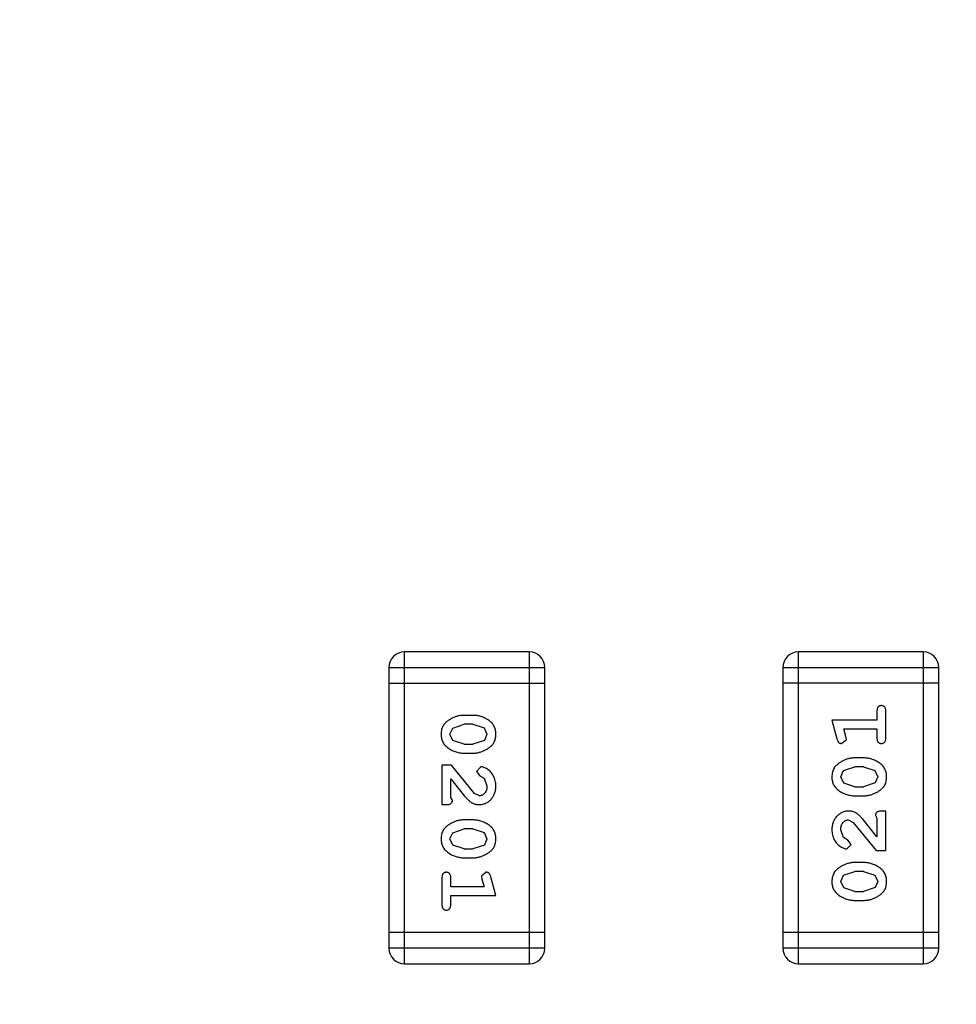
# Model space of a CAD drawing. Header units: inches. Extents: x 13 to 158, y -30 to 56.
# Tile 38 of 84: x 124.62 to 126.45, y 8.27 to 10.19. Entities that reach past the tile are written whole.
import ezdxf

# ---------------------------------------------------------------- set-up
doc = ezdxf.new("R2010")
doc.units = ezdxf.units.IN
doc.header["$LTSCALE"] = 1.21
doc.header["$MEASUREMENT"] = 0
doc.header["$PDMODE"] = 3
doc.header["$PDSIZE"] = 0.3125
doc.layers.get('0').update_dxf_attribs({"linetype": 'CONTINUOUS'})
doc.layers.get('Defpoints').update_dxf_attribs({"linetype": 'CONTINUOUS'})
doc.layers.add('DIM', color=3, linetype='CONTINUOUS')
doc.styles.get("Standard").update_dxf_attribs({"font": 'txt', "width": 0.8})
doc.dimstyles.get("Standard").update_dxf_attribs({"dimtxt": 0.15625, "dimasz": 0.1875, "dimexe": 0.125, "dimexo": 0.0625, "dimgap": 0.09, "dimtad": 0, "dimtih": 1, "dimtoh": 1, "dimzin": 4, "dimdsep": 46, "dimtxsty": 'Standard', "dimblk": '_FILLED', "dimblk1": '_FILLED', "dimblk2": '_FILLED', "dimcen": 0.09, "dimazin": 1, "dimtp": 0.01, "dimtm": 0.01, "dimtfac": 1, "dimtofl": 0, "dimtmove": 0, "dimatfit": 3, "dimldrblk": '_FILLED', "dimfxl": 1, "dimtolj": 1, "dimtzin": 4, "dimarcsym": 0})

# ---------------------------------------------------------------- blocks, each defined once
blk = doc.blocks.new('_FILLED')
at = {"color": 0, "linetype": 'ByBlock'}
blk.add_solid([(0, 0), (-1, 0.1667), (-1, -0.1667)], dxfattribs=at)
blk = doc.blocks.new('*D10')
at = {"layer": 'Defpoints', "color": 0}
for p in [(116.5261, 13.2868), (132.3995, -6.4981), (132.3995, -9.9284)]:
    blk.add_point(p, dxfattribs=at)
at = {"layer": 'DIM', "color": 0, "lineweight": -2}
for p, q in [((116.5261, 13.2243), (116.5261, -10.0534)), ((132.3995, -6.5606), (132.3995, -10.0534)), ((117.5261, -9.9284), (122.9061, -9.9284)), ((131.3995, -9.9284), (126.0195, -9.9284))]:
    blk.add_line(p, q, dxfattribs=at)
at = {"layer": 'DIM', "color": 0, "lineweight": -2, "rotation": 180}
blk.add_blockref('_FILLED', (116.5261, -9.9284), dxfattribs=at)
at = {"layer": 'DIM', "color": 0, "lineweight": -2}
blk.add_blockref('_FILLED', (132.3995, -9.9284), dxfattribs=at)
at = {"layer": 'DIM', "color": 0, "insert": (124.4628, -9.9284), "char_height": 1, "attachment_point": 5}
blk.add_mtext('\\A1;15.87', dxfattribs=at)
blk = doc.blocks.new('*D15')
at = {"layer": 'Defpoints', "color": 0}
for p in [(109.9306, 13.2855), (111.5494, 13.2855), (127.929, -5.4369)]:
    blk.add_point(p, dxfattribs=at)
at = {"layer": 'DIM', "color": 0, "lineweight": -2}
for p, q in [((111.4869, 13.2855), (109.8056, 13.2855)), ((109.9306, 12.2855), (109.9306, 5.4809)), ((109.9306, -4.4369), (109.9306, 2.3676)), ((127.8665, -5.4369), (109.8056, -5.4369))]:
    blk.add_line(p, q, dxfattribs=at)
for p, rotation in [((109.9306, 13.2855), 90), ((109.9306, -5.4369), 270)]:
    blk.add_blockref('_FILLED', p, dxfattribs=dict(at, rotation=rotation))
at = {"layer": 'DIM', "color": 0, "insert": (109.9306, 3.9243), "char_height": 1, "attachment_point": 5, "rotation": 90}
blk.add_mtext('\\A1;18.72', dxfattribs=at)
blk = doc.blocks.new('*D16')
at = {"layer": 'Defpoints', "color": 0}
for p in [(114.1495, 13.2855), (150.6495, 13.2855), (150.6495, -11.8704)]:
    blk.add_point(p, dxfattribs=at)
at = {"layer": 'DIM', "color": 0, "lineweight": -2}
for p, q in [((114.1495, 13.223), (114.1495, -11.9954)), ((150.6495, 13.223), (150.6495, -11.9954)), ((115.1495, -11.8704), (130.7762, -11.8704)), ((149.6495, -11.8704), (134.0229, -11.8704))]:
    blk.add_line(p, q, dxfattribs=at)
at = {"layer": 'DIM', "color": 0, "lineweight": -2, "rotation": 180}
blk.add_blockref('_FILLED', (114.1495, -11.8704), dxfattribs=at)
at = {"layer": 'DIM', "color": 0, "lineweight": -2}
blk.add_blockref('_FILLED', (150.6495, -11.8704), dxfattribs=at)
at = {"layer": 'DIM', "color": 0, "insert": (132.3995, -11.8704), "char_height": 1, "attachment_point": 5}
blk.add_mtext('\\A1;36.50', dxfattribs=at)

msp = doc.modelspace()

# ---------------------------------------------------------------- linework, layer by layer
at = {"color": 6, "linetype": 'Continuous'}
for p, q in [((125.3756, 8.3486), (125.3756, 8.9582)), ((125.6194, 8.9582), (125.3756, 8.9582)), ((125.6194, 8.9582), (125.6194, 8.3486)), ((126.1453, 8.3487), (126.1453, 8.9583)), ((126.3892, 8.9583), (126.1453, 8.9583)), ((126.3892, 8.9583), (126.3892, 8.3487)), ((125.3451, 8.9277), (125.3451, 8.3791)), ((125.3451, 8.9277), (125.6499, 8.9277)), ((125.6499, 8.3791), (125.6499, 8.9277)), ((126.1149, 8.9278), (126.1149, 8.3792)), ((126.1149, 8.9278), (126.4197, 8.9278)), ((126.4197, 8.3792), (126.4197, 8.9278)), ((125.3451, 8.8973), (125.6499, 8.8973)), ((126.4197, 8.8974), (126.1149, 8.8974)), ((125.5095, 8.8343), (125.4918, 8.8343)), ((126.2987, 8.8423), (126.2987, 8.825)), ((126.316, 8.7904), (126.316, 8.8423)), ((125.4698, 8.8094), (125.4921, 8.817)), ((125.5093, 8.817), (125.4921, 8.817)), ((125.5093, 8.817), (125.531, 8.8098)), ((126.2106, 8.825), (126.2205, 8.7884)), ((126.2987, 8.825), (126.2106, 8.825)), ((125.4645, 8.7972), (125.4698, 8.8094)), ((125.4703, 8.785), (125.4645, 8.7972)), ((125.531, 8.8098), (125.5368, 8.7974)), ((125.5368, 8.7974), (125.5316, 8.7853)), ((126.2379, 8.7927), (126.2338, 8.8077)), ((126.2338, 8.8077), (126.2987, 8.8077)), ((126.2987, 8.8077), (126.2987, 8.7904)), ((125.4921, 8.7777), (125.4703, 8.785)), ((125.4921, 8.7777), (125.5093, 8.7777)), ((125.5316, 8.7853), (125.5093, 8.7777)), ((126.2297, 8.7794), (126.2389, 8.7873)), ((126.2389, 8.7873), (126.2379, 8.7927)), ((125.4918, 8.7604), (125.5095, 8.7604)), ((126.273, 8.751), (126.2552, 8.751)), ((125.4488, 8.7368), (125.4488, 8.6597)), ((125.4676, 8.7368), (125.4488, 8.7368)), ((125.5126, 8.6818), (125.4676, 8.7368)), ((125.5248, 8.7337), (125.5164, 8.7248)), ((125.5164, 8.7248), (125.523, 8.7163)), ((126.2279, 8.714), (126.2332, 8.7262)), ((126.2332, 8.7262), (126.2555, 8.7337)), ((126.2727, 8.7337), (126.2555, 8.7337)), ((126.2727, 8.7337), (126.2945, 8.7265)), ((126.2945, 8.7265), (126.3003, 8.7142)), ((125.4661, 8.6739), (125.4661, 8.7101)), ((125.4661, 8.7101), (125.4931, 8.6765)), ((125.523, 8.7163), (125.5315, 8.7114)), ((125.5315, 8.7114), (125.5368, 8.6965)), ((126.2337, 8.7017), (126.2279, 8.714)), ((126.2555, 8.6944), (126.2337, 8.7017)), ((126.295, 8.7021), (126.2727, 8.6944)), ((126.3003, 8.7142), (126.295, 8.7021)), ((125.5223, 8.677), (125.5126, 8.6818)), ((126.2555, 8.6944), (126.2727, 8.6944)), ((125.4692, 8.6684), (125.4661, 8.6739)), ((126.2552, 8.6771), (126.273, 8.6771)), ((125.4488, 8.6597), (125.4566, 8.6597)), ((126.316, 8.6472), (126.3082, 8.6472)), ((126.316, 8.5701), (126.316, 8.6472)), ((125.5095, 8.6298), (125.4918, 8.6298)), ((126.2425, 8.6299), (126.2522, 8.6251)), ((126.2522, 8.6251), (126.2972, 8.5701)), ((126.2987, 8.5969), (126.2717, 8.6305)), ((126.2956, 8.6386), (126.2987, 8.6331)), ((126.2987, 8.6331), (126.2987, 8.5969)), ((125.4645, 8.5927), (125.4698, 8.6049)), ((125.4698, 8.6049), (125.4921, 8.6125)), ((125.5093, 8.6125), (125.4921, 8.6125)), ((125.5093, 8.6125), (125.531, 8.6053)), ((125.531, 8.6053), (125.5368, 8.5929)), ((126.2333, 8.5956), (126.2279, 8.6104)), ((125.4703, 8.5804), (125.4645, 8.5927)), ((125.5368, 8.5929), (125.5316, 8.5808)), ((126.2418, 8.5906), (126.2333, 8.5956)), ((126.2484, 8.5821), (126.2418, 8.5906)), ((125.4921, 8.5732), (125.4703, 8.5804)), ((125.4921, 8.5732), (125.5093, 8.5732)), ((125.5316, 8.5808), (125.5093, 8.5732)), ((126.24, 8.5733), (126.2484, 8.5821)), ((126.2972, 8.5701), (126.316, 8.5701)), ((125.4918, 8.5559), (125.5095, 8.5559)), ((126.273, 8.5465), (126.2552, 8.5465)), ((125.5351, 8.5276), (125.5258, 8.5197)), ((126.2332, 8.5217), (126.2555, 8.5292)), ((126.2727, 8.5292), (126.2555, 8.5292)), ((126.2727, 8.5292), (126.2945, 8.522)), ((125.4488, 8.5166), (125.4488, 8.4646)), ((125.4661, 8.4993), (125.4661, 8.5166)), ((125.5258, 8.5197), (125.5269, 8.5143)), ((125.5269, 8.5143), (125.531, 8.4993)), ((125.5542, 8.4819), (125.5443, 8.5185)), ((126.2279, 8.5095), (126.2332, 8.5217)), ((126.2337, 8.4972), (126.2279, 8.5095)), ((126.2945, 8.522), (126.3003, 8.5097)), ((126.3003, 8.5097), (126.295, 8.4975)), ((125.531, 8.4993), (125.4661, 8.4993)), ((126.2555, 8.4899), (126.2337, 8.4972)), ((126.2555, 8.4899), (126.2727, 8.4899)), ((126.295, 8.4975), (126.2727, 8.4899)), ((125.4661, 8.4646), (125.4661, 8.4819)), ((125.4661, 8.4819), (125.5542, 8.4819)), ((126.2552, 8.4726), (126.273, 8.4726)), ((125.6499, 8.4096), (125.3451, 8.4096)), ((126.4197, 8.4097), (126.1149, 8.4097)), ((125.6499, 8.3791), (125.3451, 8.3791)), ((126.4197, 8.3792), (126.1149, 8.3792)), ((125.3756, 8.3486), (125.6194, 8.3486)), ((126.1453, 8.3487), (126.3892, 8.3487))]:
    msp.add_line(p, q, dxfattribs=at)
for centre, start, end in [((125.3756, 8.9277), 90, 180), ((125.6194, 8.9277), 0, 90), ((126.1453, 8.9278), 90, 180), ((126.3892, 8.9278), 0, 90), ((125.3756, 8.3791), 180, 270), ((125.6194, 8.3791), 270, 0), ((126.1453, 8.3792), 180, 270), ((126.3892, 8.3792), 270, 0)]:
    msp.add_arc(centre, 0.0305, start, end, dxfattribs=at)
for points, knots in [([(125.4918, 8.8343), (125.4907, 8.8343), (125.4886, 8.8343), (125.4854, 8.834), (125.4823, 8.8335), (125.4792, 8.8328), (125.4761, 8.8319), (125.4732, 8.8308), (125.4702, 8.8295), (125.4673, 8.828), (125.4646, 8.8265), (125.462, 8.8249), (125.4597, 8.8232), (125.4576, 8.8216), (125.4558, 8.8199), (125.4541, 8.8182), (125.4527, 8.8164), (125.4511, 8.8141), (125.4495, 8.8109), (125.4481, 8.8067), (125.4473, 8.8021), (125.4472, 8.7989), (125.4472, 8.7973)], [0, 0, 0, 0, 0.049886, 0.09882, 0.148132, 0.19689, 0.246038, 0.295176, 0.345305, 0.395692, 0.445312, 0.491875, 0.535813, 0.577009, 0.616081, 0.652689, 0.687585, 0.720206, 0.785062, 0.85223, 0.923759, 1, 1, 1, 1]), ([(125.5542, 8.7975), (125.5541, 8.799), (125.554, 8.8018), (125.5533, 8.8059), (125.5522, 8.8097), (125.5506, 8.8133), (125.5486, 8.8166), (125.546, 8.8196), (125.5431, 8.8224), (125.5397, 8.8249), (125.5361, 8.8271), (125.5324, 8.829), (125.5287, 8.8307), (125.5249, 8.832), (125.5212, 8.8331), (125.5173, 8.8338), (125.5134, 8.8343), (125.5108, 8.8343), (125.5095, 8.8343)], [0, 0, 0, 0, 0.06692, 0.130834, 0.19258, 0.252759, 0.312631, 0.373411, 0.436359, 0.501894, 0.568244, 0.632472, 0.69556, 0.757163, 0.818592, 0.878885, 0.939235, 1, 1, 1, 1]), ([(126.3074, 8.8533), (126.3068, 8.8533), (126.3056, 8.8532), (126.3039, 8.8527), (126.3024, 8.8519), (126.3011, 8.8507), (126.3, 8.8492), (126.2993, 8.8472), (126.2988, 8.8449), (126.2987, 8.8432), (126.2987, 8.8423)], [0, 0, 0, 0, 0.11517, 0.223509, 0.328254, 0.438012, 0.553651, 0.682263, 0.830856, 1, 1, 1, 1]), ([(126.316, 8.8423), (126.316, 8.8432), (126.316, 8.8449), (126.3155, 8.8472), (126.3148, 8.8492), (126.3137, 8.8507), (126.3124, 8.8519), (126.3109, 8.8527), (126.3092, 8.8532), (126.308, 8.8533), (126.3074, 8.8533)], [0, 0, 0, 0, 0.169012, 0.317488, 0.445429, 0.560977, 0.67065, 0.776666, 0.88492, 1, 1, 1, 1]), ([(125.4472, 8.7973), (125.4472, 8.7958), (125.4473, 8.793), (125.448, 8.7889), (125.4491, 8.7851), (125.4507, 8.7815), (125.4527, 8.7782), (125.4553, 8.7752), (125.4582, 8.7724), (125.4616, 8.7699), (125.4652, 8.7677), (125.4689, 8.7657), (125.4726, 8.7641), (125.4763, 8.7627), (125.4802, 8.7617), (125.484, 8.7609), (125.4879, 8.7605), (125.4905, 8.7604), (125.4918, 8.7604)], [0, 0, 0, 0, 0.067217, 0.131051, 0.19272, 0.252824, 0.312745, 0.373449, 0.436041, 0.501494, 0.567761, 0.632087, 0.695096, 0.757109, 0.817993, 0.878657, 0.939311, 1, 1, 1, 1]), ([(125.5095, 8.7604), (125.5106, 8.7604), (125.5128, 8.7605), (125.5159, 8.7607), (125.5191, 8.7613), (125.5222, 8.762), (125.5252, 8.7629), (125.5282, 8.764), (125.5312, 8.7653), (125.5341, 8.7668), (125.5368, 8.7684), (125.5394, 8.77), (125.5417, 8.7717), (125.5438, 8.7733), (125.5457, 8.7751), (125.5473, 8.7768), (125.5487, 8.7785), (125.5503, 8.7809), (125.5519, 8.784), (125.5532, 8.7882), (125.554, 8.7927), (125.5541, 8.7959), (125.5542, 8.7975)], [0, 0, 0, 0, 0.049855, 0.099516, 0.148482, 0.19758, 0.246804, 0.296268, 0.346517, 0.397047, 0.446826, 0.49336, 0.537801, 0.579207, 0.617974, 0.654833, 0.689171, 0.722088, 0.786392, 0.853518, 0.924186, 1, 1, 1, 1]), ([(126.2205, 8.7884), (126.2208, 8.7876), (126.2212, 8.786), (126.2221, 8.7839), (126.223, 8.7823), (126.224, 8.7811), (126.2252, 8.7803), (126.2265, 8.7798), (126.228, 8.7794), (126.2291, 8.7794), (126.2297, 8.7794)], [0, 0, 0, 0, 0.187321, 0.344927, 0.475328, 0.579604, 0.674244, 0.773631, 0.882025, 1, 1, 1, 1]), ([(126.2987, 8.7904), (126.2987, 8.7895), (126.2988, 8.7878), (126.2992, 8.7855), (126.3, 8.7835), (126.3011, 8.7819), (126.3024, 8.7808), (126.3039, 8.78), (126.3056, 8.7795), (126.3068, 8.7794), (126.3074, 8.7794)], [0, 0, 0, 0, 0.169102, 0.317658, 0.446239, 0.563118, 0.671828, 0.776546, 0.884858, 1, 1, 1, 1]), ([(126.3074, 8.7794), (126.308, 8.7794), (126.3092, 8.7795), (126.3109, 8.78), (126.3124, 8.7808), (126.3137, 8.782), (126.3148, 8.7835), (126.3155, 8.7855), (126.316, 8.7878), (126.316, 8.7895), (126.316, 8.7904)], [0, 0, 0, 0, 0.115051, 0.223278, 0.329269, 0.437893, 0.554681, 0.682591, 0.83103, 1, 1, 1, 1]), ([(126.2552, 8.751), (126.2542, 8.751), (126.252, 8.751), (126.2488, 8.7507), (126.2457, 8.7502), (126.2426, 8.7495), (126.2395, 8.7486), (126.2365, 8.7475), (126.2336, 8.7462), (126.2307, 8.7447), (126.228, 8.7431), (126.2254, 8.7414), (126.2231, 8.7398), (126.221, 8.7381), (126.2191, 8.7364), (126.2175, 8.7347), (126.216, 8.733), (126.2145, 8.7306), (126.2129, 8.7274), (126.2116, 8.7232), (126.2108, 8.7187), (126.2107, 8.7155), (126.2106, 8.7139)], [0, 0, 0, 0, 0.049855, 0.099516, 0.148482, 0.19758, 0.246804, 0.296268, 0.346517, 0.397047, 0.446826, 0.49336, 0.537801, 0.579207, 0.617974, 0.654833, 0.689171, 0.722088, 0.786392, 0.853518, 0.924186, 1, 1, 1, 1]), ([(126.3176, 8.7142), (126.3176, 8.7156), (126.3175, 8.7184), (126.3168, 8.7225), (126.3157, 8.7263), (126.3141, 8.7299), (126.312, 8.7332), (126.3095, 8.7363), (126.3066, 8.7391), (126.3032, 8.7415), (126.2996, 8.7437), (126.2959, 8.7457), (126.2922, 8.7473), (126.2884, 8.7487), (126.2846, 8.7497), (126.2808, 8.7505), (126.2769, 8.751), (126.2743, 8.751), (126.273, 8.751)], [0, 0, 0, 0, 0.067217, 0.131051, 0.19272, 0.252824, 0.312745, 0.373449, 0.436041, 0.501494, 0.567761, 0.632087, 0.695096, 0.757109, 0.817993, 0.878657, 0.939311, 1, 1, 1, 1]), ([(125.5542, 8.6964), (125.5541, 8.6981), (125.554, 8.7014), (125.5531, 8.7064), (125.5517, 8.7111), (125.5497, 8.7156), (125.5473, 8.7198), (125.5444, 8.7234), (125.5412, 8.7266), (125.5376, 8.7291), (125.534, 8.731), (125.5307, 8.7325), (125.5277, 8.7334), (125.5257, 8.7336), (125.5248, 8.7337)], [0, 0, 0, 0, 0.098286, 0.193983, 0.289056, 0.384352, 0.477435, 0.566197, 0.652355, 0.737986, 0.818188, 0.887401, 0.94802, 1, 1, 1, 1]), ([(126.2106, 8.7139), (126.2107, 8.7125), (126.2107, 8.7097), (126.2115, 8.7056), (126.2126, 8.7017), (126.2142, 8.6982), (126.2162, 8.6949), (126.2187, 8.6918), (126.2217, 8.689), (126.2251, 8.6866), (126.2287, 8.6844), (126.2324, 8.6824), (126.2361, 8.6808), (126.2398, 8.6795), (126.2436, 8.6784), (126.2475, 8.6777), (126.2513, 8.6772), (126.2539, 8.6771), (126.2552, 8.6771)], [0, 0, 0, 0, 0.06692, 0.130834, 0.19258, 0.252759, 0.312631, 0.373411, 0.436359, 0.501894, 0.568244, 0.632472, 0.69556, 0.757163, 0.818592, 0.878885, 0.939235, 1, 1, 1, 1]), ([(126.273, 8.6771), (126.2741, 8.6771), (126.2762, 8.6772), (126.2794, 8.6775), (126.2825, 8.678), (126.2856, 8.6787), (126.2886, 8.6795), (126.2916, 8.6807), (126.2946, 8.6819), (126.2975, 8.6834), (126.3002, 8.685), (126.3027, 8.6866), (126.3051, 8.6882), (126.3072, 8.6899), (126.309, 8.6916), (126.3107, 8.6933), (126.3121, 8.695), (126.3137, 8.6974), (126.3153, 8.7006), (126.3166, 8.7048), (126.3175, 8.7093), (126.3176, 8.7125), (126.3176, 8.7142)], [0, 0, 0, 0, 0.049886, 0.09882, 0.148132, 0.19689, 0.246038, 0.295176, 0.345305, 0.395692, 0.445312, 0.491875, 0.535813, 0.577009, 0.616081, 0.652689, 0.687585, 0.720206, 0.785062, 0.85223, 0.923759, 1, 1, 1, 1]), ([(125.5214, 8.6597), (125.5225, 8.6598), (125.5247, 8.6598), (125.5279, 8.6603), (125.531, 8.6611), (125.534, 8.6622), (125.5369, 8.6637), (125.5396, 8.6655), (125.5422, 8.6676), (125.5446, 8.67), (125.5468, 8.6726), (125.5488, 8.6755), (125.5505, 8.6785), (125.5518, 8.6817), (125.5529, 8.6852), (125.5536, 8.6887), (125.5541, 8.6925), (125.5541, 8.6951), (125.5542, 8.6964)], [0, 0, 0, 0, 0.060981, 0.120256, 0.178148, 0.236115, 0.293993, 0.352864, 0.413358, 0.476056, 0.539296, 0.602396, 0.665116, 0.728325, 0.792919, 0.859317, 0.928302, 1, 1, 1, 1]), ([(125.5368, 8.6965), (125.5368, 8.6951), (125.5367, 8.6924), (125.5359, 8.6886), (125.5345, 8.6852), (125.5326, 8.6823), (125.5303, 8.68), (125.5278, 8.6783), (125.5251, 8.6772), (125.5233, 8.6771), (125.5223, 8.677)], [0, 0, 0, 0, 0.156344, 0.299348, 0.4327, 0.561, 0.682299, 0.791883, 0.89611, 1, 1, 1, 1]), ([(125.4566, 8.6597), (125.4577, 8.6597), (125.4597, 8.6598), (125.4624, 8.6602), (125.4646, 8.6609), (125.4664, 8.662), (125.4676, 8.6633), (125.4686, 8.6648), (125.4691, 8.6665), (125.4692, 8.6677), (125.4692, 8.6684)], [0, 0, 0, 0, 0.1844, 0.34094, 0.473574, 0.586824, 0.690029, 0.789175, 0.890445, 1, 1, 1, 1]), ([(125.4931, 8.6765), (125.4939, 8.6756), (125.4954, 8.6739), (125.4976, 8.6715), (125.4997, 8.6694), (125.5017, 8.6676), (125.5035, 8.6659), (125.5053, 8.6646), (125.5069, 8.6635), (125.509, 8.6624), (125.5116, 8.6613), (125.5147, 8.6604), (125.518, 8.6598), (125.5203, 8.6597), (125.5214, 8.6597)], [0, 0, 0, 0, 0.103002, 0.197728, 0.285279, 0.365235, 0.437224, 0.502446, 0.560545, 0.611446, 0.707576, 0.80349, 0.900532, 1, 1, 1, 1]), ([(126.2434, 8.6472), (126.2423, 8.6472), (126.2401, 8.6471), (126.2368, 8.6466), (126.2337, 8.6458), (126.2308, 8.6447), (126.2279, 8.6432), (126.2252, 8.6414), (126.2226, 8.6393), (126.2202, 8.637), (126.2179, 8.6343), (126.216, 8.6315), (126.2143, 8.6284), (126.2129, 8.6252), (126.2119, 8.6218), (126.2112, 8.6182), (126.2107, 8.6144), (126.2107, 8.6119), (126.2106, 8.6105)], [0, 0, 0, 0, 0.060981, 0.120256, 0.178148, 0.236115, 0.293993, 0.352864, 0.413358, 0.476056, 0.539296, 0.602396, 0.665116, 0.728325, 0.792919, 0.859317, 0.928302, 1, 1, 1, 1]), ([(126.2717, 8.6305), (126.2709, 8.6313), (126.2694, 8.633), (126.2672, 8.6354), (126.2651, 8.6375), (126.2631, 8.6394), (126.2612, 8.641), (126.2595, 8.6423), (126.2578, 8.6435), (126.2558, 8.6446), (126.2532, 8.6457), (126.2501, 8.6466), (126.2468, 8.6471), (126.2445, 8.6472), (126.2434, 8.6472)], [0, 0, 0, 0, 0.103002, 0.197728, 0.285279, 0.365235, 0.437224, 0.502446, 0.560545, 0.611446, 0.707576, 0.80349, 0.900532, 1, 1, 1, 1]), ([(126.3082, 8.6472), (126.3071, 8.6472), (126.3051, 8.6472), (126.3024, 8.6467), (126.3002, 8.6461), (126.2984, 8.645), (126.2971, 8.6437), (126.2962, 8.6421), (126.2957, 8.6404), (126.2956, 8.6392), (126.2956, 8.6386)], [0, 0, 0, 0, 0.1844, 0.34094, 0.473574, 0.586824, 0.690029, 0.789175, 0.890445, 1, 1, 1, 1]), ([(125.4918, 8.6298), (125.4907, 8.6298), (125.4886, 8.6298), (125.4854, 8.6295), (125.4823, 8.629), (125.4792, 8.6283), (125.4761, 8.6274), (125.4732, 8.6263), (125.4702, 8.625), (125.4673, 8.6235), (125.4646, 8.622), (125.462, 8.6203), (125.4597, 8.6187), (125.4576, 8.6171), (125.4558, 8.6153), (125.4541, 8.6137), (125.4527, 8.6119), (125.4511, 8.6096), (125.4495, 8.6064), (125.4481, 8.6022), (125.4473, 8.5976), (125.4472, 8.5944), (125.4472, 8.5928)], [0, 0, 0, 0, 0.049886, 0.09882, 0.148132, 0.19689, 0.246038, 0.295176, 0.345305, 0.395692, 0.445312, 0.491875, 0.535813, 0.577009, 0.616081, 0.652689, 0.687585, 0.720206, 0.785062, 0.85223, 0.923759, 1, 1, 1, 1]), ([(125.5542, 8.593), (125.5541, 8.5945), (125.554, 8.5973), (125.5533, 8.6014), (125.5522, 8.6052), (125.5506, 8.6088), (125.5486, 8.6121), (125.546, 8.6151), (125.5431, 8.6179), (125.5397, 8.6204), (125.5361, 8.6226), (125.5324, 8.6245), (125.5287, 8.6262), (125.5249, 8.6275), (125.5212, 8.6285), (125.5173, 8.6293), (125.5134, 8.6297), (125.5108, 8.6298), (125.5095, 8.6298)], [0, 0, 0, 0, 0.06692, 0.130834, 0.19258, 0.252759, 0.312631, 0.373411, 0.436359, 0.501894, 0.568244, 0.632472, 0.69556, 0.757163, 0.818592, 0.878885, 0.939235, 1, 1, 1, 1]), ([(126.2279, 8.6104), (126.228, 8.6118), (126.2281, 8.6145), (126.2289, 8.6183), (126.2303, 8.6217), (126.2322, 8.6246), (126.2345, 8.6269), (126.2369, 8.6287), (126.2397, 8.6297), (126.2415, 8.6298), (126.2425, 8.6299)], [0, 0, 0, 0, 0.156344, 0.299348, 0.4327, 0.561, 0.682299, 0.791883, 0.89611, 1, 1, 1, 1]), ([(126.2106, 8.6105), (126.2107, 8.6088), (126.2108, 8.6055), (126.2117, 8.6006), (126.2131, 8.5958), (126.2151, 8.5913), (126.2175, 8.5872), (126.2204, 8.5835), (126.2236, 8.5804), (126.2272, 8.5779), (126.2308, 8.5759), (126.2341, 8.5744), (126.2371, 8.5735), (126.2391, 8.5734), (126.24, 8.5733)], [0, 0, 0, 0, 0.098286, 0.193983, 0.289056, 0.384352, 0.477435, 0.566197, 0.652355, 0.737986, 0.818188, 0.887401, 0.94802, 1, 1, 1, 1]), ([(125.4472, 8.5928), (125.4472, 8.5913), (125.4473, 8.5885), (125.448, 8.5844), (125.4491, 8.5806), (125.4507, 8.577), (125.4527, 8.5737), (125.4553, 8.5707), (125.4582, 8.5678), (125.4616, 8.5654), (125.4652, 8.5632), (125.4689, 8.5612), (125.4726, 8.5596), (125.4763, 8.5582), (125.4802, 8.5572), (125.484, 8.5564), (125.4879, 8.556), (125.4905, 8.5559), (125.4918, 8.5559)], [0, 0, 0, 0, 0.067217, 0.131051, 0.19272, 0.252824, 0.312745, 0.373449, 0.436041, 0.501494, 0.567761, 0.632087, 0.695096, 0.757109, 0.817993, 0.878657, 0.939311, 1, 1, 1, 1]), ([(125.5095, 8.5559), (125.5106, 8.5559), (125.5128, 8.5559), (125.5159, 8.5562), (125.5191, 8.5568), (125.5222, 8.5574), (125.5252, 8.5584), (125.5282, 8.5595), (125.5312, 8.5608), (125.5341, 8.5623), (125.5368, 8.5639), (125.5394, 8.5655), (125.5417, 8.5672), (125.5438, 8.5688), (125.5457, 8.5705), (125.5473, 8.5722), (125.5487, 8.574), (125.5503, 8.5763), (125.5519, 8.5795), (125.5532, 8.5837), (125.554, 8.5882), (125.5541, 8.5914), (125.5542, 8.593)], [0, 0, 0, 0, 0.049855, 0.099516, 0.148482, 0.19758, 0.246804, 0.296268, 0.346517, 0.397047, 0.446826, 0.49336, 0.537801, 0.579207, 0.617974, 0.654833, 0.689171, 0.722088, 0.786392, 0.853518, 0.924186, 1, 1, 1, 1]), ([(126.2552, 8.5465), (126.2542, 8.5465), (126.252, 8.5465), (126.2488, 8.5462), (126.2457, 8.5457), (126.2426, 8.545), (126.2395, 8.5441), (126.2365, 8.5429), (126.2336, 8.5417), (126.2307, 8.5402), (126.228, 8.5386), (126.2254, 8.5369), (126.2231, 8.5353), (126.221, 8.5336), (126.2191, 8.5319), (126.2175, 8.5302), (126.216, 8.5284), (126.2145, 8.5261), (126.2129, 8.5229), (126.2116, 8.5187), (126.2108, 8.5142), (126.2107, 8.511), (126.2106, 8.5094)], [0, 0, 0, 0, 0.049855, 0.099516, 0.148482, 0.19758, 0.246804, 0.296268, 0.346517, 0.397047, 0.446826, 0.49336, 0.537801, 0.579207, 0.617974, 0.654833, 0.689171, 0.722088, 0.786392, 0.853518, 0.924186, 1, 1, 1, 1]), ([(126.3176, 8.5096), (126.3176, 8.5111), (126.3175, 8.5139), (126.3168, 8.518), (126.3157, 8.5218), (126.3141, 8.5254), (126.312, 8.5287), (126.3095, 8.5318), (126.3066, 8.5346), (126.3032, 8.537), (126.2996, 8.5392), (126.2959, 8.5412), (126.2922, 8.5428), (126.2884, 8.5442), (126.2846, 8.5452), (126.2808, 8.546), (126.2769, 8.5465), (126.2743, 8.5465), (126.273, 8.5465)], [0, 0, 0, 0, 0.067217, 0.131051, 0.19272, 0.252824, 0.312745, 0.373449, 0.436041, 0.501494, 0.567761, 0.632087, 0.695096, 0.757109, 0.817993, 0.878657, 0.939311, 1, 1, 1, 1]), ([(125.4574, 8.5276), (125.4568, 8.5275), (125.4556, 8.5275), (125.4539, 8.527), (125.4524, 8.5261), (125.4511, 8.525), (125.45, 8.5234), (125.4493, 8.5215), (125.4488, 8.5191), (125.4488, 8.5175), (125.4488, 8.5166)], [0, 0, 0, 0, 0.115051, 0.223278, 0.329269, 0.437893, 0.554681, 0.682591, 0.83103, 1, 1, 1, 1]), ([(125.4661, 8.5166), (125.466, 8.5175), (125.466, 8.5191), (125.4655, 8.5215), (125.4648, 8.5234), (125.4637, 8.525), (125.4624, 8.5261), (125.4609, 8.527), (125.4592, 8.5275), (125.458, 8.5275), (125.4574, 8.5276)], [0, 0, 0, 0, 0.169102, 0.317658, 0.446239, 0.563118, 0.671828, 0.776546, 0.884858, 1, 1, 1, 1]), ([(125.5443, 8.5185), (125.544, 8.5194), (125.5435, 8.5209), (125.5427, 8.523), (125.5418, 8.5246), (125.5408, 8.5258), (125.5396, 8.5266), (125.5382, 8.5272), (125.5367, 8.5275), (125.5357, 8.5276), (125.5351, 8.5276)], [0, 0, 0, 0, 0.187321, 0.344927, 0.475328, 0.579604, 0.674244, 0.773631, 0.882025, 1, 1, 1, 1]), ([(126.2106, 8.5094), (126.2107, 8.508), (126.2107, 8.5052), (126.2115, 8.5011), (126.2126, 8.4972), (126.2142, 8.4937), (126.2162, 8.4904), (126.2187, 8.4873), (126.2217, 8.4845), (126.2251, 8.4821), (126.2287, 8.4799), (126.2324, 8.4779), (126.2361, 8.4763), (126.2398, 8.4749), (126.2436, 8.4739), (126.2475, 8.4731), (126.2513, 8.4727), (126.2539, 8.4726), (126.2552, 8.4726)], [0, 0, 0, 0, 0.06692, 0.130834, 0.19258, 0.252759, 0.312631, 0.373411, 0.436359, 0.501894, 0.568244, 0.632472, 0.69556, 0.757163, 0.818592, 0.878885, 0.939235, 1, 1, 1, 1]), ([(126.273, 8.4726), (126.2741, 8.4726), (126.2762, 8.4727), (126.2794, 8.473), (126.2825, 8.4734), (126.2856, 8.4741), (126.2886, 8.475), (126.2916, 8.4762), (126.2946, 8.4774), (126.2975, 8.4789), (126.3002, 8.4805), (126.3027, 8.4821), (126.3051, 8.4837), (126.3072, 8.4854), (126.309, 8.4871), (126.3107, 8.4888), (126.3121, 8.4905), (126.3137, 8.4929), (126.3153, 8.4961), (126.3166, 8.5002), (126.3175, 8.5048), (126.3176, 8.508), (126.3176, 8.5096)], [0, 0, 0, 0, 0.049886, 0.09882, 0.148132, 0.19689, 0.246038, 0.295176, 0.345305, 0.395692, 0.445312, 0.491875, 0.535813, 0.577009, 0.616081, 0.652689, 0.687585, 0.720206, 0.785062, 0.85223, 0.923759, 1, 1, 1, 1]), ([(125.4488, 8.4646), (125.4488, 8.4637), (125.4488, 8.4621), (125.4493, 8.4597), (125.45, 8.4578), (125.4511, 8.4562), (125.4524, 8.4551), (125.4539, 8.4542), (125.4556, 8.4537), (125.4568, 8.4537), (125.4574, 8.4536)], [0, 0, 0, 0, 0.169012, 0.317488, 0.445429, 0.560977, 0.67065, 0.776666, 0.88492, 1, 1, 1, 1]), ([(125.4574, 8.4536), (125.458, 8.4537), (125.4592, 8.4537), (125.4609, 8.4542), (125.4624, 8.4551), (125.4637, 8.4562), (125.4648, 8.4578), (125.4655, 8.4597), (125.466, 8.4621), (125.466, 8.4637), (125.4661, 8.4646)], [0, 0, 0, 0, 0.11517, 0.223509, 0.328254, 0.438012, 0.553651, 0.682263, 0.830856, 1, 1, 1, 1])]:
    msp.add_open_spline(points, degree=3, knots=knots, dxfattribs=at)

# ---------------------------------------------------------------- dimensions: what is measured, and where the dimension line sits
at = {"layer": 'DIM'}
dim = msp.add_linear_dim(base=(109.9306, 13.2855), p1=(127.929, -5.4369), p2=(111.5494, 13.2855), angle=90, dimstyle='Standard', override={"dimtxt": 1, "dimasz": 1, "dimtih": 0, "dimtoh": 0, "dimzin": 0, "dimcen": 0.198, "dimadec": 0, "dimazin": 0, "dimtp": 0, "dimtm": 0, "dimtdec": 4, "dimtzin": 0}, dxfattribs=at)
dim.commit()
dim.dimension.update_dxf_attribs({"geometry": '*D15', "text_midpoint": (109.9306, 3.9243)})
for base, p1, p2, picture, middle in [((150.6495, -11.8704), (114.1495, 13.2855), (150.6495, 13.2855), '*D16', (132.3995, -11.8704)), ((132.3995, -9.9284), (116.5261, 13.2868), (132.3995, -6.4981), '*D10', (124.4628, -9.9284))]:
    dim = msp.add_linear_dim(base=base, p1=p1, p2=p2, dimstyle='Standard', override={"dimtxt": 1, "dimasz": 1, "dimtih": 0, "dimtoh": 0, "dimzin": 0, "dimcen": 0.198, "dimadec": 0, "dimazin": 0, "dimtp": 0, "dimtm": 0, "dimtdec": 4, "dimtzin": 0}, dxfattribs=at)
    dim.commit()
    dim.dimension.update_dxf_attribs({"geometry": picture, "text_midpoint": middle})

doc.saveas('drawing.dxf')
